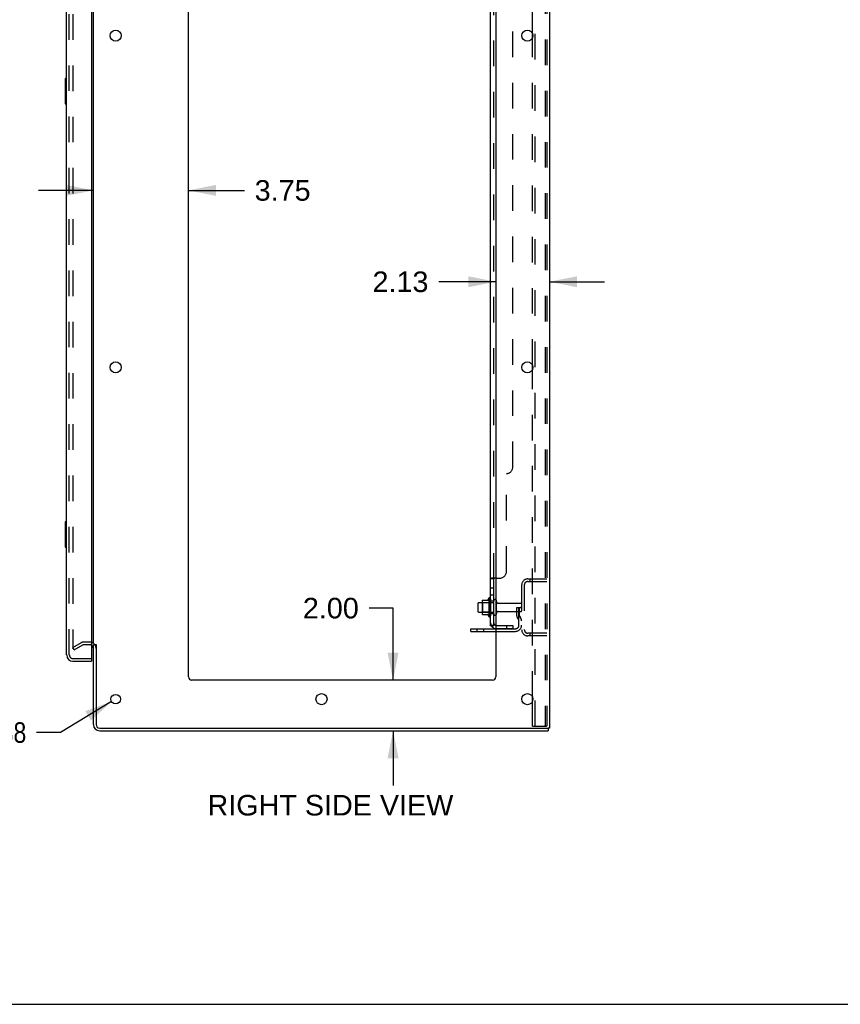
# Model space of a CAD drawing. Header units: inches. Extents: x 0 to 184, y 0 to 119.
# Tile 61 of 115: x 100 to 132, y 0 to 39. Entities that reach past the tile are written whole.
import ezdxf

# ---------------------------------------------------------------- set-up
doc = ezdxf.new("R2010")
doc.units = ezdxf.units.IN
doc.header["$LTSCALE"] = 10.121375
doc.header["$MEASUREMENT"] = 0
doc.linetypes.add('HIDDEN', pattern=[0.2, 0.1, -0.1])
doc.layers.get('0').update_dxf_attribs({"linetype": 'CONTINUOUS'})
for name, color, linetype in [('DEFAULT_2', 8, 'HIDDEN'), ('DIMENSIONS', 7, 'CONTINUOUS'), ('DOOR_ASSEMBLY', 7, 'CONTINUOUS'), ('SUBPANEL', 7, 'CONTINUOUS')]:
    doc.layers.add(name, color=color, linetype=linetype)
doc.styles.get("Standard").update_dxf_attribs({"font": 'arial.ttf'})
doc.styles.add('TEXTSTYLE_1', font='gdt', dxfattribs={"width": 0.8})
doc.dimstyles.new('DIMSTYLE_1', dxfattribs={"dimtxt": 0.811875, "dimasz": 1.0825, "dimexe": 0.09, "dimexo": 0.07, "dimgap": 0.0375, "dimtad": 0, "dimtih": 1, "dimtoh": 1, "dimzin": 4, "dimdsep": 46, "dimtxsty": 'Standard', "dimblk": '_FILLED', "dimblk1": '_FILLED', "dimblk2": '_FILLED', "dimcen": 0.09, "dimadec": 3, "dimazin": 1, "dimtfac": 1, "dimtdec": 3, "dimtofl": 0, "dimtmove": 0, "dimatfit": 3, "dimldrblk": '_FILLED', "dimfxl": 0, "dimtolj": 1, "dimtzin": 4, "dimarcsym": 0})
doc.dimstyles.new('DIMSTYLE_2', dxfattribs={"dimtxt": 0.811875, "dimasz": 1.0825, "dimexe": 0.09, "dimexo": 0.07, "dimgap": 0.09, "dimtad": 0, "dimtih": 1, "dimtoh": 1, "dimzin": 4, "dimdsep": 46, "dimtxsty": 'Standard', "dimblk": '_FILLED', "dimblk1": '_FILLED', "dimblk2": '_FILLED', "dimcen": 0.09, "dimadec": 3, "dimazin": 1, "dimtfac": 1, "dimtdec": 3, "dimtofl": 0, "dimtmove": 0, "dimatfit": 1, "dimldrblk": '_FILLED', "dimfxl": 0, "dimtolj": 1, "dimtzin": 4, "dimarcsym": 0})

# ---------------------------------------------------------------- blocks, each defined once
blk = doc.blocks.new('_FILLED')
at = {"color": 0, "linetype": 'ByBlock'}
blk.add_solid([(0, 0), (-1, 0.2), (-1, -0.2)], dxfattribs=at)
blk = doc.blocks.new('*D20')
at = {"layer": 'DIMENSIONS', "color": 2, "linetype": 'Continuous'}
for p, q in [((102.5, 32.136), (100.335, 32.136)), ((106.25, 32.136), (108.457, 32.136))]:
    blk.add_line(p, q, dxfattribs=at)
at = {"layer": 'DIMENSIONS', "color": 2, "linetype": 'Continuous', "xscale": 1.0825, "yscale": 1.0825, "zscale": 1.0825}
blk.add_blockref('_FILLED', (102.5, 32.136), dxfattribs=at)
at = {"layer": 'DIMENSIONS', "color": 2, "linetype": 'Continuous', "xscale": 1.0825, "yscale": 1.0825, "zscale": 1.0825, "rotation": 180}
blk.add_blockref('_FILLED', (106.25, 32.136), dxfattribs=at)
at = {"layer": 'DIMENSIONS', "color": 2, "linetype": 'Continuous', "insert": (108.862, 32.542), "char_height": 0.8119, "width": 2.20625, "attachment_point": 1, "line_spacing_factor": 0.9}
blk.add_mtext('3.75', dxfattribs=at)
blk = doc.blocks.new('*D21')
at = {"layer": 'DIMENSIONS', "color": 2, "linetype": 'Continuous'}
for p, q in [((118.375, 28.53), (116.125, 28.53)), ((120.5, 28.53), (122.665, 28.53))]:
    blk.add_line(p, q, dxfattribs=at)
at = {"layer": 'DIMENSIONS', "color": 2, "linetype": 'Continuous', "xscale": 1.0825, "yscale": 1.0825, "zscale": 1.0825}
blk.add_blockref('_FILLED', (118.375, 28.53), dxfattribs=at)
at = {"layer": 'DIMENSIONS', "color": 2, "linetype": 'Continuous', "xscale": 1.0825, "yscale": 1.0825, "zscale": 1.0825, "rotation": 180}
blk.add_blockref('_FILLED', (120.5, 28.53), dxfattribs=at)
at = {"layer": 'DIMENSIONS', "color": 2, "linetype": 'Continuous', "insert": (115.719, 28.935), "char_height": 0.8119, "width": 2.20625, "attachment_point": 3, "line_spacing_factor": 0.9}
blk.add_mtext('2.13', dxfattribs=at)
blk = doc.blocks.new('*D22')
at = {"layer": 'DIMENSIONS', "color": 2, "linetype": 'Continuous'}
for p, q in [((114.324, 15.643), (113.376, 15.643)), ((114.324, 12.799), (114.324, 15.643)), ((114.324, 10.799), (114.324, 8.634))]:
    blk.add_line(p, q, dxfattribs=at)
at = {"layer": 'DIMENSIONS', "color": 2, "linetype": 'Continuous', "xscale": 1.0825, "yscale": 1.0825, "zscale": 1.0825}
for p, rotation in [((114.324, 12.799), 270), ((114.324, 10.799), 90)]:
    blk.add_blockref('_FILLED', p, dxfattribs=dict(at, rotation=rotation))
at = {"layer": 'DIMENSIONS', "color": 2, "linetype": 'Continuous', "insert": (112.97, 16.049), "char_height": 0.8119, "width": 2.20625, "attachment_point": 3, "line_spacing_factor": 0.9}
blk.add_mtext('2.00', dxfattribs=at)
blk = doc.blocks.new('*D24')
at = {"layer": 'DIMENSIONS', "color": 2, "linetype": 'Continuous'}
for p, q in [((103.215, 11.951), (101.202, 10.731)), ((101.202, 10.731), (100.255, 10.731))]:
    blk.add_line(p, q, dxfattribs=at)
at = {"layer": 'DIMENSIONS', "color": 2, "linetype": 'Continuous', "xscale": 1.0825, "yscale": 1.0825, "zscale": 1.0825, "rotation": 31.2392584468}
blk.add_blockref('_FILLED', (103.215, 11.951), dxfattribs=at)
at = {"layer": 'DIMENSIONS', "color": 2, "linetype": 'Continuous', "insert": (99.849, 11.137), "char_height": 0.81188, "width": 2.65796, "attachment_point": 3, "line_spacing_factor": 0.9, "style": 'TEXTSTYLE_1'}
blk.add_mtext('{\\fgdt;n}\\fArial;.38', dxfattribs=at)

msp = doc.modelspace()

# ---------------------------------------------------------------- linework, layer by layer
at = {"color": 3, "linetype": 'Continuous'}
for p, q in [((120.5, 78.695), (120.5, 10.903)), ((102.5, 14.247), (102.5, 75.351)), ((106.25, 12.924), (106.25, 75.299)), ((118.375, 75.299), (118.375, 12.924)), ((119.821, 38.151), (119.821, 38.346)), ((119.821, 25.051), (119.821, 25.246)), ((117.396, 14.83), (118.375, 14.83)), ((102.5, 11.045), (102.5, 14.195)), ((102.604, 14.206), (102.604, 11.045)), ((118.25, 12.799), (106.375, 12.799)), ((119.821, 11.951), (119.821, 12.146)), ((102.747, 10.903), (120.41, 10.903)), ((120.5, 10.903), (120.444, 10.903)), ((102.747, 10.799), (120.448, 10.799))]:
    msp.add_line(p, q, dxfattribs=at)
at = {"color": 7, "linetype": 'Continuous'}
for p, q in [((117.846, 15.951), (118.073, 15.951)), ((118.101, 16.029), (118.101, 15.318)), ((117.671, 15.831), (117.671, 15.516)), ((117.701, 15.861), (117.835, 15.861)), ((117.835, 15.929), (117.835, 15.418)), ((117.701, 15.486), (117.835, 15.486)), ((117.846, 15.396), (118.073, 15.396)), ((117.396, 14.726), (117.396, 14.83)), ((117.396, 14.726), (118.375, 14.726)), ((102.604, 14.195), (102.5, 14.195)), ((120.41, 10.903), (120.444, 10.903)), ((120.448, 10.903), (120.448, 10.799)), ((0, 0), (184.025, 0))]:
    msp.add_line(p, q, dxfattribs=at)
at = {"color": 3, "linetype": 'Continuous'}
for centre, radius in [((103.375, 38.249), 0.219), ((119.625, 38.249), 0.219), ((103.375, 25.149), 0.219), ((119.625, 25.149), 0.219), ((103.375, 12.049), 0.188), ((111.5, 12.049), 0.219), ((119.625, 12.049), 0.219)]:
    msp.add_circle(centre, radius, dxfattribs=at)
at = {"color": 7, "linetype": 'Continuous'}
for centre, radius, start, end in [((117.976, 15.929), 0.141, 174.7919, 180), ((117.846, 15.941), 0.01, 90, 174.8062), ((118.055, 15.961), 0.01, 270, 336.0321), ((118.701, 15.674), 0.698, 149.3369, 156.0321), ((118.133, 16.008), 0.0384, 0, 145.5503), ((118.351, 15.931), 0.055, 64.0906, 180), ((117.701, 15.831), 0.03, 90, 180), ((117.701, 15.516), 0.03, 180, 270), ((117.976, 15.418), 0.141, 180, 185.2081), ((117.846, 15.406), 0.01, 185.1938, 270), ((118.055, 15.386), 0.01, 23.9679, 90), ((118.701, 15.674), 0.698, 203.9679, 210.6631), ((118.133, 15.339), 0.0384, 214.4497, 360), ((118.351, 15.416), 0.055, 180, 295.9094)]:
    msp.add_arc(centre, radius, start, end, dxfattribs=at)
at = {"color": 3, "linetype": 'Continuous'}
for centre, radius, start, end in [((102.358, 14.052), 0.142, 0, 63.5297), ((106.375, 12.924), 0.125, 180, 270), ((118.25, 12.924), 0.125, 270, 360), ((102.747, 11.045), 0.246, 180, 270), ((102.747, 11.045), 0.142, 180, 270)]:
    msp.add_arc(centre, radius, start, end, dxfattribs=at)
at = {"layer": 'DEFAULT_2', "color": 8, "linetype": 'HIDDEN'}
for p, q in [((119.925, 10.986), (119.925, 78.611)), ((120.323, 78.581), (120.323, 11.016)), ((120.396, 78.581), (120.396, 11.016)), ((101.688, 75.533), (101.688, 14.064)), ((119.821, 38.346), (119.821, 51.251)), ((119.821, 25.246), (119.821, 38.151)), ((119.821, 12.146), (119.821, 25.051)), ((119.643, 16.799), (120.396, 16.799)), ((119.724, 16.799), (119.724, 16.695)), ((119.396, 16.552), (119.396, 14.795)), ((119.5, 16.552), (119.5, 14.795)), ((119.643, 16.695), (120.396, 16.695)), ((118.171, 16.008), (118.171, 15.339)), ((117.855, 15.857), (117.835, 15.877)), ((117.835, 15.861), (118.296, 15.861)), ((118.151, 15.857), (117.855, 15.857)), ((117.855, 15.857), (117.855, 15.49)), ((118.151, 15.857), (118.171, 15.877)), ((118.151, 15.857), (118.151, 15.49)), ((118.296, 15.416), (118.296, 15.931)), ((118.406, 15.416), (118.406, 15.931)), ((118.469, 15.839), (119.366, 15.839)), ((119.202, 15.674), (119.292, 15.674)), ((119.202, 15.333), (119.202, 15.674)), ((119.292, 15.674), (119.396, 15.674)), ((119.292, 14.972), (119.292, 15.674)), ((119.306, 15.333), (119.306, 15.674)), ((119.396, 15.674), (119.357, 15.674)), ((117.855, 15.49), (117.835, 15.47)), ((117.835, 15.486), (118.296, 15.486)), ((118.151, 15.49), (117.855, 15.49)), ((118.151, 15.49), (118.171, 15.47)), ((118.469, 15.509), (119.366, 15.509)), ((119.306, 15.499), (119.202, 15.499)), ((119.224, 15.266), (119.273, 15.199)), ((119.308, 15.327), (119.357, 15.259)), ((117.643, 14.726), (117.643, 14.83)), ((117.899, 14.726), (117.899, 14.83)), ((118.375, 14.83), (119.15, 14.83)), ((118.375, 14.726), (119.15, 14.726)), ((120.396, 14.653), (119.643, 14.653)), ((120.396, 14.549), (119.643, 14.549)), ((119.724, 14.653), (119.724, 14.549)), ((101.688, 14.084), (102.027, 14.28)), ((101.74, 13.994), (101.688, 14.084)), ((101.74, 13.994), (102.079, 14.19)), ((102.358, 14.299), (102.096, 14.299)), ((102.358, 14.195), (102.096, 14.195)), ((119.821, 10.986), (119.821, 11.951)), ((119.821, 10.986), (120.301, 10.986)), ((120.301, 10.986), (120.375, 10.986))]:
    msp.add_line(p, q, dxfattribs=at)
for points in [[(101.688, 14.064), (101.688, 14.062), (101.688, 14.06), (101.689, 14.058)], [(101.705, 14.044), (101.703, 14.044), (101.701, 14.045), (101.699, 14.045), (101.698, 14.046), (101.696, 14.047), (101.694, 14.048), (101.693, 14.05), (101.692, 14.052), (101.69, 14.053), (101.689, 14.055), (101.689, 14.058)], [(101.713, 14.046), (101.711, 14.045), (101.709, 14.045), (101.707, 14.044), (101.705, 14.044), (101.705, 14.044)], [(120.323, 11.016), (120.322, 11.008), (120.32, 11.001), (120.316, 10.995), (120.312, 10.99), (120.307, 10.987), (120.301, 10.986)], [(120.396, 11.016), (120.395, 11.008), (120.393, 11.001), (120.39, 10.995), (120.386, 10.99), (120.381, 10.987), (120.375, 10.986)]]:
    msp.add_lwpolyline(points, dxfattribs=at)
for centre, radius, start, end in [((119.643, 16.552), 0.246, 90, 180), ((119.643, 16.552), 0.142, 90, 180), ((118.351, 15.931), 0.055, 360, 64.0906), ((118.469, 15.901), 0.0625, 180, 270), ((119.366, 15.809), 0.03, 360, 90), ((118.351, 15.416), 0.055, 295.9094, 0), ((118.469, 15.446), 0.0625, 90, 180), ((119.316, 15.333), 0.114, 180, 215.7539), ((119.188, 15.138), 0.104, 0, 35.7539), ((119.316, 15.333), 0.01, 180, 215.7539), ((119.188, 15.138), 0.208, 0, 35.7539), ((119.366, 15.539), 0.03, 270, 0), ((119.15, 14.972), 0.246, 270, 360), ((119.15, 14.972), 0.142, 270, 360), ((119.643, 14.795), 0.246, 180, 270), ((119.643, 14.795), 0.142, 180, 270), ((102.096, 14.162), 0.137, 90, 120), ((102.096, 14.162), 0.033, 90, 120), ((102.358, 14.052), 0.246, 0, 90), ((102.358, 14.052), 0.142, 63.5297, 90)]:
    msp.add_arc(centre, radius, start, end, dxfattribs=at)
at = {"layer": 'DOOR_ASSEMBLY', "color": 3, "linetype": 'Continuous'}
for p, q in [((102.421, 75.925), (102.421, 13.673)), ((101.442, 13.795), (101.442, 75.802)), ((101.689, 13.549), (102.421, 13.549))]:
    msp.add_line(p, q, dxfattribs=at)
at = {"layer": 'DOOR_ASSEMBLY', "color": 8, "linetype": 'HIDDEN'}
for p, q in [((101.546, 13.795), (101.546, 75.802)), ((101.689, 13.653), (102.401, 13.653))]:
    msp.add_line(p, q, dxfattribs=at)
at = {"layer": 'DOOR_ASSEMBLY', "color": 7, "linetype": 'Continuous'}
for p, q in [((101.442, 36.549), (101.397, 36.549)), ((101.382, 36.534), (101.382, 35.564)), ((101.429, 36.449), (101.429, 35.649)), ((101.397, 35.549), (101.442, 35.549)), ((101.382, 19.034), (101.382, 18.064)), ((101.442, 19.049), (101.397, 19.049)), ((101.429, 18.949), (101.429, 18.149)), ((101.397, 18.049), (101.442, 18.049)), ((102.401, 13.653), (102.421, 13.653)), ((102.421, 13.653), (102.421, 13.549))]:
    msp.add_line(p, q, dxfattribs=at)
for points in [[(101.427, 36.485), (101.428, 36.479), (101.428, 36.473), (101.428, 36.467), (101.429, 36.461), (101.429, 36.455), (101.429, 36.449)], [(101.429, 35.649), (101.429, 35.642), (101.429, 35.636), (101.428, 35.63), (101.428, 35.624), (101.428, 35.618), (101.427, 35.612)], [(101.427, 18.985), (101.428, 18.979), (101.428, 18.973), (101.428, 18.967), (101.429, 18.961), (101.429, 18.955), (101.429, 18.949)], [(101.429, 18.149), (101.429, 18.142), (101.429, 18.136), (101.428, 18.13), (101.428, 18.124), (101.428, 18.118), (101.427, 18.112)]]:
    msp.add_lwpolyline(points, dxfattribs=at)
for centre, start, end in [((101.397, 36.534), 90, 180), ((101.427, 36.534), 0, 90), ((101.397, 35.564), 180, 270), ((101.427, 35.564), 270, 360), ((101.397, 19.034), 90, 180), ((101.427, 19.034), 0, 90), ((101.397, 18.064), 180, 270), ((101.427, 18.064), 270, 360)]:
    msp.add_arc(centre, 0.015, start, end, dxfattribs=at)
at = {"layer": 'DOOR_ASSEMBLY', "color": 3, "linetype": 'Continuous'}
for centre, radius, start, end in [((101.689, 13.795), 0.246, 180, 270), ((102.401, 13.673), 0.02, 270, 360)]:
    msp.add_arc(centre, radius, start, end, dxfattribs=at)
at = {"layer": 'DOOR_ASSEMBLY', "color": 8, "linetype": 'HIDDEN'}
msp.add_arc((101.689, 13.795), 0.142, 180, 270, dxfattribs=at)
at = {"layer": 'SUBPANEL', "color": 3, "linetype": 'Continuous'}
for p, q in [((118.171, 14.955), (118.171, 74.642)), ((118.375, 16.83), (118.225, 16.83))]:
    msp.add_line(p, q, dxfattribs=at)
at = {"layer": 'SUBPANEL', "color": 8, "linetype": 'HIDDEN'}
for p, q in [((118.296, 16.795), (118.296, 72.803)), ((119.046, 21.205), (119.046, 68.392)), ((118.796, 17.08), (118.796, 20.955)), ((118.225, 16.83), (118.223, 16.828)), ((118.322, 16.825), (118.322, 16.823)), ((118.375, 16.83), (118.546, 16.83)), ((118.296, 16.433), (118.171, 16.433)), ((118.296, 16.152), (118.171, 16.152)), ((118.296, 15.924), (118.171, 15.924)), ((118.296, 15.424), (118.171, 15.424)), ((118.272, 14.955), (118.322, 14.996)), ((118.408, 14.955), (119.046, 14.955)), ((119.046, 14.83), (118.408, 14.83)), ((118.796, 14.955), (118.796, 14.83)), ((119.046, 14.955), (119.046, 14.83))]:
    msp.add_line(p, q, dxfattribs=at)
at = {"layer": 'SUBPANEL', "color": 7, "linetype": 'Continuous'}
for p, q in [((118.296, 16.795), (118.171, 16.795)), ((118.296, 14.955), (118.296, 16.795)), ((118.296, 14.955), (118.171, 14.955)), ((118.225, 14.916), (118.272, 14.955))]:
    msp.add_line(p, q, dxfattribs=at)
at = {"layer": 'SUBPANEL', "color": 3, "linetype": 'Continuous'}
for points in [[(118.197, 16.816), (118.194, 16.814), (118.19, 16.813), (118.187, 16.811), (118.184, 16.81), (118.182, 16.808), (118.179, 16.806), (118.176, 16.804), (118.175, 16.803), (118.173, 16.801), (118.172, 16.799), (118.172, 16.797), (118.171, 16.796), (118.171, 16.795)], [(118.225, 16.83), (118.223, 16.828), (118.221, 16.827), (118.218, 16.825), (118.215, 16.824), (118.212, 16.822), (118.208, 16.82), (118.205, 16.819), (118.197, 16.816)], [(118.201, 14.932), (118.194, 14.935), (118.19, 14.936), (118.187, 14.938), (118.184, 14.939), (118.182, 14.941), (118.179, 14.943), (118.176, 14.945), (118.175, 14.946), (118.173, 14.948), (118.172, 14.95), (118.172, 14.952), (118.171, 14.953), (118.171, 14.955)], [(118.225, 14.916), (118.223, 14.918), (118.221, 14.921), (118.218, 14.923), (118.215, 14.925), (118.212, 14.926), (118.208, 14.928), (118.205, 14.93), (118.201, 14.932)]]:
    msp.add_lwpolyline(points, dxfattribs=at)
at = {"layer": 'SUBPANEL', "color": 8, "linetype": 'HIDDEN'}
for points in [[(118.172, 16.797), (118.171, 16.796), (118.171, 16.795)], [(118.184, 16.81), (118.182, 16.808), (118.179, 16.806), (118.176, 16.804), (118.175, 16.803), (118.173, 16.801), (118.172, 16.799)], [(118.221, 16.827), (118.218, 16.825), (118.215, 16.824)], [(118.297, 16.797), (118.296, 16.796), (118.296, 16.795)], [(118.3, 16.802), (118.298, 16.8), (118.297, 16.799), (118.297, 16.797)], [(118.305, 16.806), (118.303, 16.805), (118.301, 16.803), (118.3, 16.802)], [(118.322, 16.822), (118.321, 16.82), (118.32, 16.819), (118.319, 16.817), (118.317, 16.816), (118.316, 16.814), (118.314, 16.813), (118.313, 16.811)], [(118.322, 16.83), (118.322, 16.828), (118.322, 16.826), (118.322, 16.825)], [(118.237, 14.955), (118.237, 14.955), (118.237, 14.955), (118.236, 14.955), (118.237, 14.955), (118.237, 14.955), (118.237, 14.955), (118.237, 14.955), (118.238, 14.955), (118.238, 14.955), (118.239, 14.955), (118.24, 14.955)], [(118.3, 14.978), (118.3, 14.978), (118.3, 14.978), (118.3, 14.978), (118.3, 14.978), (118.299, 14.977), (118.299, 14.977), (118.299, 14.977), (118.298, 14.976), (118.298, 14.976), (118.297, 14.976), (118.296, 14.976), (118.296, 14.975), (118.295, 14.975), (118.295, 14.975), (118.294, 14.974), (118.293, 14.974), (118.293, 14.974), (118.292, 14.973), (118.292, 14.973), (118.291, 14.973), (118.29, 14.972), (118.289, 14.972), (118.289, 14.971), (118.288, 14.971), (118.287, 14.971), (118.287, 14.97), (118.286, 14.97), (118.285, 14.97), (118.284, 14.969), (118.284, 14.969), (118.283, 14.969), (118.282, 14.968), (118.281, 14.968), (118.28, 14.968), (118.28, 14.967), (118.279, 14.967), (118.278, 14.967), (118.277, 14.966), (118.276, 14.966), (118.275, 14.965), (118.274, 14.965), (118.273, 14.965), (118.272, 14.964), (118.271, 14.964), (118.27, 14.964), (118.269, 14.963), (118.268, 14.963), (118.267, 14.963), (118.266, 14.962), (118.265, 14.962), (118.264, 14.961), (118.263, 14.961), (118.262, 14.961), (118.261, 14.96), (118.26, 14.96), (118.259, 14.96), (118.258, 14.959), (118.257, 14.959), (118.256, 14.959), (118.255, 14.959), (118.254, 14.958), (118.253, 14.958), (118.252, 14.958), (118.251, 14.957), (118.25, 14.957), (118.249, 14.957), (118.248, 14.957), (118.247, 14.957), (118.246, 14.956), (118.245, 14.956), (118.244, 14.956), (118.243, 14.956), (118.242, 14.956), (118.241, 14.955), (118.241, 14.955), (118.24, 14.955), (118.239, 14.955), (118.238, 14.955), (118.238, 14.955), (118.237, 14.955), (118.237, 14.955), (118.237, 14.955)], [(118.296, 14.975), (118.297, 14.975), (118.297, 14.976), (118.298, 14.976), (118.298, 14.976), (118.299, 14.977), (118.299, 14.977), (118.299, 14.977), (118.3, 14.978), (118.3, 14.978), (118.3, 14.978), (118.3, 14.978), (118.3, 14.978)], [(118.298, 14.963), (118.297, 14.96), (118.297, 14.958), (118.296, 14.957), (118.296, 14.955)]]:
    msp.add_lwpolyline(points, dxfattribs=at)
at = {"layer": 'SUBPANEL', "color": 7, "linetype": 'Continuous'}
for points in [[(118.311, 16.81), (118.307, 16.807), (118.305, 16.806), (118.303, 16.805), (118.301, 16.803), (118.3, 16.802), (118.298, 16.8), (118.297, 16.799), (118.297, 16.797), (118.296, 16.796), (118.296, 16.795)], [(118.322, 16.83), (118.322, 16.828), (118.322, 16.826), (118.322, 16.825), (118.322, 16.823), (118.322, 16.822), (118.321, 16.82), (118.32, 16.819), (118.319, 16.817), (118.317, 16.816), (118.316, 16.814), (118.314, 16.813), (118.313, 16.811), (118.311, 16.81)], [(118.303, 14.97), (118.301, 14.967), (118.3, 14.965), (118.298, 14.963)], [(118.314, 14.982), (118.311, 14.978), (118.309, 14.976), (118.307, 14.974), (118.305, 14.972), (118.303, 14.97)], [(118.322, 14.996), (118.322, 14.995), (118.322, 14.994), (118.322, 14.993), (118.322, 14.993), (118.322, 14.991), (118.321, 14.99), (118.32, 14.989), (118.319, 14.987), (118.317, 14.986), (118.316, 14.984), (118.314, 14.982)]]:
    msp.add_lwpolyline(points, dxfattribs=at)
at = {"layer": 'SUBPANEL', "color": 8, "linetype": 'HIDDEN'}
for centre, radius, start, end in [((118.796, 21.205), 0.25, 270, 360), ((118.546, 17.08), 0.25, 270, 360), ((118.408, 15.067), 0.237, 180, 219.4342), ((118.408, 15.067), 0.112, 252.8564, 270), ((118.408, 15.067), 0.237, 261.9942, 270)]:
    msp.add_arc(centre, radius, start, end, dxfattribs=at)
at = {"layer": 'SUBPANEL', "color": 3, "linetype": 'Continuous'}
msp.add_arc((118.408, 15.067), 0.237, 219.4342, 261.9942, dxfattribs=at)
at = {"layer": 'SUBPANEL', "color": 7, "linetype": 'Continuous'}
msp.add_arc((118.408, 15.067), 0.112, 180, 252.8564, dxfattribs=at)

# ---------------------------------------------------------------- texts
at = {"layer": 'DIMENSIONS', "color": 2, "linetype": 'Continuous', "insert": (111.851, 8.267), "char_height": 0.81188, "width": 9.68214, "attachment_point": 2, "line_spacing_factor": 0.9}
msp.add_mtext('RIGHT SIDE VIEW', dxfattribs=at)

# ---------------------------------------------------------------- dimensions: what is measured, and where the dimension line sits
at = {"layer": 'DIMENSIONS', "color": 2, "linetype": 'Continuous'}
for base, p1, p2, picture, middle in [((106.25, 32.136), (102.5, 14.247), (106.25, 12.924), '*D20', (109.968, 32.131)), ((120.500241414, 28.529534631), (118.375241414, 12.923610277), (120.500241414, 10.902610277), '*D21', (114.605982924, 28.52500811))]:
    dim = msp.add_linear_dim(base=base, p1=p1, p2=p2, dimstyle='DIMSTYLE_1', dxfattribs=at)
    dim.commit()
    dim.dimension.update_dxf_attribs({"geometry": picture, "text_midpoint": middle, "dimtype": 160})
dim = msp.add_linear_dim(base=(114.324, 10.799), p1=(106.375, 12.799), p2=(102.747, 10.799), angle=270, dimstyle='DIMSTYLE_1', dxfattribs=at)
dim.commit()
dim.dimension.update_dxf_attribs({"geometry": '*D22', "text_midpoint": (111.857, 15.639), "dimtype": 160})
dim = msp.add_diameter_dim_2p(p1=(103.21492721, 11.95137034), p2=(103.53555562, 12.14585021), text='%%c<>', dimstyle='DIMSTYLE_2', override={"dimpost": '<>'}, dxfattribs=at)
dim.commit()
dim.dimension.update_dxf_attribs({"geometry": '*D24', "text_midpoint": (98.52015139, 10.73056793), "dimtype": 163})

doc.saveas('drawing.dxf')
